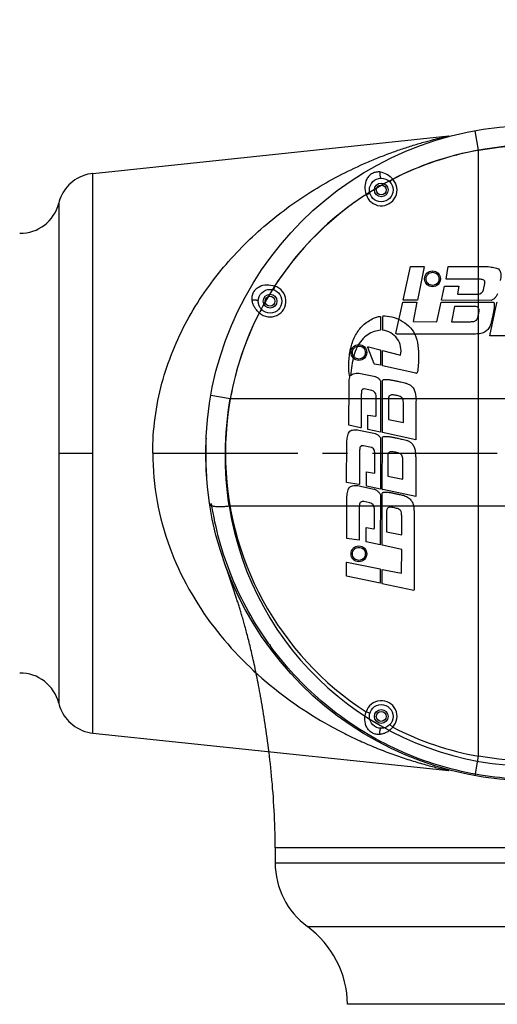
# Model space of a CAD drawing. Header units: millimetres. Extents: x 4164 to 11013, y 682 to 4081.
# Tile 25 of 35: x 5731 to 5852, y 1970 to 2220. Entities that reach past the tile are written whole.
import ezdxf

# ---------------------------------------------------------------- set-up
doc = ezdxf.new("R2010")
doc.units = ezdxf.units.MM
doc.linetypes.add('CENTER', pattern=[0.6, 0.375, -0.075, 0.075, -0.075])
doc.layers.add('2024-7-22', color=7, linetype='Continuous')
doc.layers.add('dim', color=82, linetype='Continuous', lineweight=9)
doc.styles.add('TH_GBDIM', font='romans.shx', dxfattribs={"width": 0.8, "bigfont": 'gbcbig.shx'})
doc.dimstyles.new('TH_GBDIM', dxfattribs={"dimtxt": 3.5, "dimasz": 2.5, "dimexe": 2, "dimexo": 0, "dimgap": 1.5, "dimtad": 1, "dimdec": 1, "dimdsep": 46, "dimtxsty": 'TH_GBDIM', "dimcen": 2.5, "dimclrd": 3, "dimclre": 3, "dimclrt": 3, "dimadec": 0, "dimazin": 2, "dimtfac": 0.714286, "dimtdec": 1, "dimtmove": 0, "dimatfit": 3, "dimfxl": 1, "dimtzin": 0, "dimlwd": -1, "dimlwe": -1, "dimarcsym": 0})

# ---------------------------------------------------------------- blocks, each defined once
blk = doc.blocks.new('*D20')
at = {"layer": 'Defpoints', "color": 0, "transparency": 16777216}
for p in [(4574.25, 2349.73), (6545.38, 2349.73), (4950.95, 1733.73)]:
    blk.add_point(p, dxfattribs=at)
at = {"layer": 'dim', "color": 3, "transparency": 16777216}
for p, q in [((6545.38, 2349.73), (4568.25, 2349.73)), ((4574.25, 1757.73), (4574.25, 2325.73)), ((4950.95, 1733.73), (4568.25, 1733.73))]:
    blk.add_line(p, q, dxfattribs=at)
for points in [[(4570.25, 2325.73), (4578.25, 2325.73), (4574.25, 2349.73)], [(4570.25, 1757.73), (4578.25, 1757.73), (4574.25, 1733.73)]]:
    blk.add_solid(points, dxfattribs=at)
at = {"layer": 'dim', "color": 3, "transparency": 16777216, "insert": (4553.25, 2041.73), "char_height": 30, "attachment_point": 5, "rotation": 90, "style": 'TH_GBDIM'}
blk.add_mtext('616', dxfattribs=at)
blk = doc.blocks.new('*D21')
at = {"layer": 'Defpoints', "color": 0, "transparency": 16777216}
for p in [(5860.95, 2420.03), (5860.95, 2201.03), (5060.95, 2144.38)]:
    blk.add_point(p, dxfattribs=at)
at = {"layer": 'dim', "color": 3, "transparency": 16777216}
for p, q in [((5060.95, 2144.38), (5060.95, 2426.03)), ((5860.95, 2201.03), (5860.95, 2426.03)), ((5084.95, 2420.03), (5836.95, 2420.03))]:
    blk.add_line(p, q, dxfattribs=at)
for points in [[(5084.95, 2424.03), (5084.95, 2416.03), (5060.95, 2420.03)], [(5836.95, 2424.03), (5836.95, 2416.03), (5860.95, 2420.03)]]:
    blk.add_solid(points, dxfattribs=at)
at = {"layer": 'dim', "color": 3, "transparency": 16777216, "insert": (5460.95, 2441.03), "char_height": 30, "attachment_point": 5, "style": 'TH_GBDIM'}
blk.add_mtext('800', dxfattribs=at)
blk = doc.blocks.new('*D23')
at = {"layer": 'Defpoints', "color": 0, "transparency": 16777216}
for p in [(6660.95, 2524.38), (5060.95, 2144.38), (6660.95, 2008.56)]:
    blk.add_point(p, dxfattribs=at)
at = {"layer": 'dim', "color": 3, "transparency": 16777216}
for p, q in [((5060.95, 2144.38), (5060.95, 2530.38)), ((6660.95, 2008.56), (6660.95, 2530.38)), ((5084.95, 2524.38), (6636.95, 2524.38))]:
    blk.add_line(p, q, dxfattribs=at)
for points in [[(5084.95, 2528.38), (5084.95, 2520.38), (5060.95, 2524.38)], [(6636.95, 2528.38), (6636.95, 2520.38), (6660.95, 2524.38)]]:
    blk.add_solid(points, dxfattribs=at)
at = {"layer": 'dim', "color": 3, "transparency": 16777216, "insert": (5860.95, 2545.38), "char_height": 30, "attachment_point": 5, "style": 'TH_GBDIM'}
blk.add_mtext('1600', dxfattribs=at)

msp = doc.modelspace()

# ---------------------------------------------------------------- linework, layer by layer
at = {"color": 7, "linetype": 'Continuous'}
for p, q in [((5749.36, 2180.61), (5839.61, 2190.1)), ((5847.13, 2186.5), (5846.24, 2191.42)), ((5847.13, 2032.97), (5847.13, 2186.5)), ((5749.39, 2109.73), (5749.36, 2180.61)), ((5749.36, 2180.61), (5749.36, 2180.61)), ((5825.38, 2179.14), (5824.65, 2178.46)), ((5818.63, 2175.25), (5819.58, 2175.54)), ((5740.69, 2173.05), (5740.71, 2109.73)), ((5828, 2148.49), (5829.85, 2157.06)), ((5829.85, 2157.06), (5833.28, 2157.04)), ((5833.37, 2156.95), (5831.67, 2148.49)), ((5833.28, 2157.04), (5833.37, 2156.95)), ((5838.9, 2153.82), (5839.38, 2156.99)), ((5839.38, 2156.99), (5849.56, 2156.98)), ((5847.39, 2153.81), (5838.9, 2153.82)), ((5848.37, 2151.14), (5848.69, 2152.69)), ((5795.44, 2152.06), (5795.15, 2151.1)), ((5837.75, 2148.48), (5838.48, 2152.08)), ((5838.48, 2152.08), (5842.1, 2152.07)), ((5842.1, 2152.07), (5841.77, 2150.1)), ((5841.77, 2150.1), (5841.85, 2149.99)), ((5841.85, 2149.99), (5846.96, 2149.99)), ((5826.15, 2140.02), (5827.9, 2147.98)), ((5827.9, 2147.98), (5831.51, 2147.97)), ((5831.67, 2148.49), (5828, 2148.49)), ((5831.51, 2147.97), (5830.53, 2143.12)), ((5836.52, 2143.03), (5837.62, 2147.99)), ((5837.62, 2147.99), (5850.76, 2147.97)), ((5850.4, 2148.45), (5837.75, 2148.48)), ((5849.98, 2139.48), (5851.73, 2147.85)), ((5792.22, 2146.04), (5791.54, 2145.31)), ((5841.05, 2146.87), (5840.29, 2143.04)), ((5846.33, 2146.86), (5841.05, 2146.87)), ((5820.48, 2143.94), (5821.78, 2144.36)), ((5822.3, 2144.32), (5822.3, 2140.86)), ((5830.53, 2143.12), (5836.52, 2143.03)), ((5840.29, 2143.04), (5845.05, 2143.03)), ((5826.37, 2139.92), (5826.15, 2140.02)), ((5845.23, 2139.89), (5826.37, 2139.92)), ((5859.3, 2139.5), (5849.98, 2139.48)), ((5820.65, 2132.4), (5819.05, 2136.52)), ((5819.2, 2136.71), (5822.19, 2135.9)), ((5822.3, 2135.77), (5822.27, 2132.01)), ((5822.76, 2131.9), (5822.77, 2135.75)), ((5822.77, 2135.75), (5827.34, 2134.56)), ((5822.27, 2132.01), (5820.75, 2132.32)), ((5831.22, 2129.99), (5822.76, 2131.9)), ((5817.19, 2129.95), (5820.58, 2129.22)), ((5822.29, 2128.02), (5822.26, 2115.09)), ((5822.73, 2114.97), (5822.74, 2128.05)), ((5814.27, 2116.81), (5814.29, 2126.89)), ((5820.09, 2125.59), (5818.09, 2126.01)), ((5779.27, 2124.44), (5784.19, 2123.55)), ((5784.19, 2123.55), (5937.72, 2123.55)), ((5817.39, 2124.62), (5817.39, 2116.33)), ((5821.14, 2119.2), (5821.14, 2124.29)), ((5824.29, 2123.58), (5824.28, 2118.3)), ((5831.26, 2122.82), (5831.24, 2113.08)), ((5828.11, 2117.54), (5828.11, 2122.3)), ((5819.03, 2115.74), (5819.04, 2119.37)), ((5819.04, 2119.37), (5820.98, 2119.08)), ((5824.28, 2118.3), (5828.11, 2117.54)), ((5817.2, 2116.15), (5814.27, 2116.81)), ((5817.16, 2115.5), (5820.55, 2114.78)), ((5822.26, 2115.09), (5819.03, 2115.74)), ((5822.26, 2113.58), (5822.23, 2100.65)), ((5822.72, 2100.65), (5822.73, 2113.61)), ((5831.24, 2113.08), (5822.73, 2114.97)), ((5813.68, 2102.28), (5813.69, 2112.45)), ((5816.97, 2110.28), (5816.96, 2101.99)), ((5819.54, 2111.29), (5817.97, 2111.59)), ((5740.71, 2109.73), (5740.69, 2046.43)), ((5740.71, 2109.73), (5740.71, 2105.66)), ((5740.71, 2109.73), (5749.39, 2109.73)), ((5749.36, 2038.85), (5749.39, 2109.73)), ((5764.53, 2109.73), (5777.95, 2109.73)), ((5820.83, 2104.74), (5820.83, 2109.85)), ((5824.13, 2109.18), (5824.13, 2103.9)), ((5827.96, 2103.14), (5827.96, 2107.9)), ((5831.19, 2108.08), (5831.2, 2098.75)), ((5818.72, 2101.35), (5818.73, 2104.97)), ((5818.73, 2104.97), (5820.73, 2104.67)), ((5820.73, 2104.67), (5820.83, 2104.74)), ((5824.13, 2103.9), (5827.96, 2103.14)), ((5816.77, 2101.81), (5813.68, 2102.28)), ((5817.17, 2101.38), (5820.55, 2100.65)), ((5822.23, 2100.65), (5818.72, 2101.35)), ((5831.2, 2098.75), (5822.83, 2100.51)), ((5813.69, 2088.16), (5813.71, 2098.33)), ((5822.23, 2099.17), (5822.21, 2086.53)), ((5822.7, 2086.4), (5822.71, 2099.54)), ((5783.89, 2096.38), (5938.02, 2096.38)), ((5816.88, 2096.17), (5816.87, 2087.68)), ((5819.55, 2097.14), (5818, 2097.46)), ((5820.7, 2090.62), (5820.7, 2095.73)), ((5823.82, 2095.11), (5823.82, 2089.83)), ((5827.65, 2089.07), (5827.65, 2093.83)), ((5830.8, 2094.01), (5830.77, 2075.14)), ((5818.61, 2090.87), (5820.59, 2090.55)), ((5818.61, 2087.26), (5818.61, 2090.87)), ((5820.59, 2090.55), (5820.7, 2090.62)), ((5816.87, 2087.68), (5813.69, 2088.16)), ((5823.82, 2089.83), (5827.65, 2089.07)), ((5822.21, 2086.53), (5818.61, 2087.26)), ((5827.66, 2085.3), (5822.7, 2086.4)), ((5827.57, 2079.31), (5827.66, 2085.3)), ((5782.65, 2082.22), (5782.5, 2082.64)), ((5782.84, 2081.65), (5782.65, 2082.22)), ((5783.07, 2080.96), (5782.84, 2081.65)), ((5783.55, 2079.57), (5783.07, 2080.96)), ((5813.63, 2078.62), (5813.64, 2082.06)), ((5813.64, 2082.06), (5813.73, 2082.15)), ((5813.73, 2082.15), (5822.2, 2080.45)), ((5822.2, 2080.45), (5822.19, 2076.77)), ((5822.7, 2076.67), (5822.71, 2080.28)), ((5822.71, 2080.28), (5827.57, 2079.31)), ((5784.06, 2078.06), (5783.55, 2079.57)), ((5784.56, 2076.59), (5784.06, 2078.06)), ((5822.19, 2076.77), (5813.63, 2078.62)), ((5784.83, 2075.8), (5784.56, 2076.59)), ((5830.67, 2074.93), (5822.7, 2076.67)), ((5830.77, 2075.14), (5830.67, 2074.93)), ((5740.69, 2046.41), (5740.69, 2046.43)), ((5818.63, 2044.21), (5819.58, 2043.92)), ((5824.65, 2041), (5825.38, 2040.32)), ((5749.36, 2038.85), (5749.36, 2038.85)), ((5749.36, 2038.85), (5839.61, 2029.36)), ((5846.24, 2028.04), (5847.13, 2032.97)), ((5860.95, 2009.74), (5795.57, 2009.73)), ((5795.57, 2009.73), (5795.57, 2005.95)), ((5795.57, 2005.95), (5808.92, 2005.95)), ((5808.92, 2005.95), (5809.61, 2005.95)), ((5809.61, 2005.95), (5912.3, 2005.95)), ((5803.72, 1989.83), (5803.74, 1989.83)), ((5803.74, 1989.83), (5860.95, 1989.84)), ((5860.95, 1970.13), (5813.91, 1970.13))]:
    msp.add_line(p, q, dxfattribs=at)
at = {"color": 1, "linetype": 'CENTER', "ltscale": 84.328}
msp.add_line((5769.65, 2109.73), (5952.25, 2109.73), dxfattribs=at)
msp.add_line((5769.65, 2109.73), (5952.25, 2109.73), dxfattribs=at)
at = {"color": 7, "linetype": 'Continuous'}
for points in [[(5749.36, 2180.61), (5748.78, 2180.53), (5748.05, 2180.39), (5747.35, 2180.19), (5746.67, 2179.94), (5746.02, 2179.65), (5745.41, 2179.33), (5744.82, 2178.96), (5744.27, 2178.56), (5743.76, 2178.14), (5743.28, 2177.69), (5742.85, 2177.21), (5742.45, 2176.72), (5742.09, 2176.22), (5741.76, 2175.7), (5741.48, 2175.17), (5741.23, 2174.64), (5741.01, 2174.11), (5740.83, 2173.57), (5740.69, 2173.05)], [(5749.39, 2109.73), (5749.39, 2114.37), (5749.39, 2119), (5749.39, 2123.58), (5749.39, 2128.11), (5749.39, 2132.55), (5749.39, 2136.9), (5749.39, 2141.13), (5749.39, 2145.22), (5749.39, 2149.17), (5749.39, 2152.94), (5749.39, 2156.53), (5749.38, 2159.91), (5749.38, 2163.09), (5749.38, 2166.03), (5749.38, 2168.73), (5749.38, 2171.18), (5749.37, 2173.36), (5749.37, 2175.27), (5749.37, 2176.9), (5749.37, 2178.24), (5749.37, 2179.28), (5749.36, 2180.03), (5749.36, 2180.47), (5749.36, 2180.61)], [(5740.69, 2173.05), (5740.69, 2172.92), (5740.69, 2172.52), (5740.7, 2171.84), (5740.7, 2170.91), (5740.7, 2169.71), (5740.7, 2168.25), (5740.7, 2166.54), (5740.7, 2164.59), (5740.7, 2162.4), (5740.7, 2159.99), (5740.71, 2157.36)], [(5740.71, 2157.36), (5740.71, 2151.51), (5740.71, 2148.3), (5740.71, 2144.93), (5740.71, 2141.41), (5740.71, 2137.76)], [(5740.71, 2137.76), (5740.71, 2130.1), (5740.71, 2126.13), (5740.71, 2122.09), (5740.71, 2118), (5740.71, 2113.88), (5740.71, 2109.73)], [(5749.36, 2038.85), (5749.36, 2038.99), (5749.36, 2039.44), (5749.37, 2040.18), (5749.37, 2041.23), (5749.37, 2042.57), (5749.37, 2044.19), (5749.38, 2046.1), (5749.38, 2048.29), (5749.38, 2050.73), (5749.38, 2053.43), (5749.38, 2056.38), (5749.38, 2059.55), (5749.39, 2062.93), (5749.39, 2066.52), (5749.39, 2070.3), (5749.39, 2074.24), (5749.39, 2078.33), (5749.39, 2082.56), (5749.39, 2086.91), (5749.39, 2091.36), (5749.39, 2095.88), (5749.39, 2100.46), (5749.39, 2105.09), (5749.39, 2109.73)], [(5740.71, 2105.66), (5740.71, 2097.57), (5740.71, 2093.6), (5740.71, 2089.69), (5740.71, 2085.87), (5740.71, 2082.14), (5740.71, 2078.53), (5740.71, 2075.05)], [(5795.57, 2009.73), (5795.57, 2011.02), (5795.55, 2012.22), (5795.53, 2013.41), (5795.5, 2014.59), (5795.46, 2015.76), (5795.42, 2016.93), (5795.36, 2018.09), (5795.31, 2019.23), (5795.24, 2020.36), (5795.17, 2021.49), (5795.1, 2022.6), (5795.02, 2023.7), (5794.93, 2024.78), (5794.85, 2025.86), (5794.75, 2026.92), (5794.66, 2027.97), (5794.55, 2029), (5794.45, 2030.02), (5794.34, 2031.03), (5794.23, 2032.02), (5794.12, 2033), (5794.01, 2033.97), (5793.89, 2034.92), (5793.77, 2035.85), (5793.65, 2036.78), (5793.53, 2037.68), (5793.4, 2038.58), (5793.28, 2039.46), (5793.15, 2040.32), (5793.03, 2041.17), (5792.9, 2042.01), (5792.77, 2042.83), (5792.64, 2043.63), (5792.51, 2044.43), (5792.38, 2045.2), (5792.25, 2045.97), (5792.12, 2046.71), (5791.99, 2047.45), (5791.87, 2048.17), (5791.74, 2048.87), (5791.61, 2049.56), (5791.48, 2050.24), (5791.36, 2050.9), (5791.23, 2051.55), (5791.1, 2052.19), (5790.98, 2052.81), (5790.86, 2053.42), (5790.73, 2054.02), (5790.61, 2054.61), (5790.49, 2055.19), (5790.37, 2055.76), (5790.25, 2056.32), (5790.13, 2056.87), (5790.01, 2057.4), (5789.89, 2057.93), (5789.77, 2058.45), (5789.65, 2058.96), (5789.54, 2059.46), (5789.42, 2059.95), (5789.31, 2060.44), (5789.19, 2060.91), (5789.08, 2061.37), (5788.97, 2061.83), (5788.86, 2062.28), (5788.75, 2062.71), (5788.64, 2063.14), (5788.53, 2063.56), (5788.42, 2063.97), (5788.32, 2064.37), (5788.21, 2064.76), (5788.11, 2065.15), (5788.01, 2065.52), (5787.91, 2065.89), (5787.81, 2066.25), (5787.71, 2066.61), (5787.61, 2066.95), (5787.52, 2067.29), (5787.42, 2067.63), (5787.33, 2067.96), (5787.23, 2068.28), (5787.14, 2068.59), (5787.05, 2068.91), (5786.95, 2069.21), (5786.86, 2069.51), (5786.77, 2069.81), (5786.68, 2070.11), (5786.59, 2070.4), (5786.5, 2070.68), (5786.41, 2070.97), (5786.32, 2071.25), (5786.24, 2071.53), (5786.15, 2071.81), (5786.06, 2072.08), (5785.97, 2072.35), (5785.88, 2072.62), (5785.8, 2072.89), (5785.71, 2073.16), (5785.62, 2073.43), (5785.53, 2073.7), (5785.44, 2073.96), (5785.35, 2074.23), (5785.27, 2074.49), (5785.18, 2074.75), (5785.09, 2075.01), (5785, 2075.28), (5784.83, 2075.8)], [(5740.71, 2075.05), (5740.71, 2068.54), (5740.71, 2065.53), (5740.71, 2062.7)], [(5740.71, 2062.7), (5740.7, 2057.65), (5740.7, 2055.44), (5740.7, 2053.45), (5740.7, 2051.7), (5740.7, 2050.19), (5740.7, 2048.93), (5740.7, 2047.92), (5740.7, 2047.16), (5740.69, 2046.67), (5740.69, 2046.43)], [(5740.69, 2046.41), (5740.83, 2045.89), (5741.01, 2045.36), (5741.23, 2044.82), (5741.48, 2044.29), (5741.76, 2043.76), (5742.09, 2043.24), (5742.45, 2042.74), (5742.85, 2042.25), (5743.28, 2041.77), (5743.76, 2041.32), (5744.27, 2040.9), (5744.82, 2040.5), (5745.41, 2040.13), (5746.02, 2039.81), (5746.67, 2039.52), (5747.35, 2039.27), (5748.05, 2039.08), (5748.78, 2038.93), (5749.36, 2038.85)]]:
    msp.add_lwpolyline(points, dxfattribs=at)
for centre, radius in [((5860.95, 2109.73), 83), ((5860.95, 2109.73), 83), ((5822.45, 2176.41), 3), ((5822.45, 2176.41), 1.75), ((5822.45, 2176.41), 1.25), ((5794.27, 2148.23), 3), ((5794.27, 2148.23), 1.75), ((5794.27, 2148.23), 1.25), ((5822.45, 2043.05), 3), ((5822.45, 2043.05), 1.75), ((5822.45, 2043.05), 1.25)]:
    msp.add_circle(centre, radius, dxfattribs=at)
for centre, radius, start, end in [((5860.95, 2109.73), 78, 32.8637, 147.1363), ((5860.95, 2109.73), 78, 100.2081, 117.1363), ((5822.45, 2176.41), 4, 196.9589, 43.0411), ((5860.95, 2109.73), 78, 122.8637, 237.1363), ((5730.98, 2175.43), 10, 269, 346.22), ((5794.27, 2148.23), 4, 226.9589, 73.0411), ((5846.96, 2151.43), 1.44, 269.9978, 348.3661), ((5851.87, 2147.82), 0.144, 89.4799, 168.1498), ((5860.95, 2109.73), 78, 152.8637, 169.7919), ((5849.17, 2142.51), 26.42, 175.6038, 183.5297), ((5822.26, 2135.7), 5.21, 347.2778, 84.0366), ((5822.15, 2135.76), 0.144, 0.9457, 76.3061), ((5820.78, 2132.46), 0.144, 206.7998, 258.4884), ((5831.3, 2130.34), 0.36, 257.2688, 353.459), ((5819.91, 2124.37), 1.23, 356.3282, 81.4126), ((5860.35, 2109.71), 82.4, 177.3264, 179.9885), ((5819.39, 2109.85), 1.45, 0.1275, 83.8933), ((5860.45, 2109.74), 82.5, 180.0065, 182.6854), ((5862.16, 2109.82), 84.21, 182.6833, 184.1288), ((5822.86, 2100.65), 0.144, 179.4799, 258.1498), ((5860.95, 2108.44), 78, 188.8933, 267.4367), ((5819.26, 2095.73), 1.44, 359.9978, 78.3661), ((5860.78, 2109.47), 82.28, 215.6888, 216.092), ((5730.98, 2044.03), 10, 13.7806, 91), ((5822.45, 2043.05), 4, 316.9589, 163.0411), ((5860.95, 2109.73), 78, 242.8637, 259.7919), ((5815.57, 2005.95), 20, 180, 233.681), ((5788.92, 1969.69), 25, 1, 53.678)]:
    msp.add_arc(centre, radius, start, end, dxfattribs=at)
for points, knots in [([(5764.53, 2109.73), (5764.53, 2115.68), (5766.1, 2127.42), (5772.6, 2143.4), (5780.47, 2154.82), (5787.65, 2162.62), (5793.31, 2167.79), (5799.22, 2172.4), (5805.33, 2176.46), (5811.58, 2180.01), (5816.89, 2182.58), (5821.15, 2184.39), (5824.32, 2185.62), (5827.45, 2186.74), (5830.54, 2187.73), (5833.48, 2188.59), (5835.86, 2189.21), (5837.47, 2189.61), (5838.63, 2189.88), (5838.96, 2189.96), (5839.7, 2190.11), (5839.61, 2190.1)], [0, 0, 0, 0, 0.150489, 0.295333, 0.432642, 0.498712, 0.563212, 0.626291, 0.688071, 0.748618, 0.807907, 0.837027, 0.865723, 0.893882, 0.921301, 0.947567, 0.971747, 0.982409, 0.991385, 0.997677, 1, 1, 1, 1]), ([(5847.13, 2186.5), (5851.65, 2187.27), (5860.74, 2188.09), (5869.85, 2187.46), (5874.31, 2186.79)], [0, 0, 0, 0, 0.50404, 1, 1, 1, 1]), ([(5822.16, 2180.96), (5821.83, 2180.99), (5821.15, 2180.97), (5820.17, 2180.64), (5819.33, 2180.02), (5818.55, 2178.93), (5818.15, 2177.24), (5818.39, 2175.9), (5818.63, 2175.25)], [0, 0, 0, 0, 0.121743, 0.249988, 0.379654, 0.502739, 0.743523, 1, 1, 1, 1]), ([(5822.16, 2180.96), (5822.12, 2180.8), (5822.09, 2180.53), (5822.11, 2180.18), (5822.14, 2179.91), (5822.2, 2179.69), (5822.28, 2179.51), (5822.39, 2179.41), (5822.45, 2179.41)], [0, 0, 0, 0, 0.300725, 0.475787, 0.642479, 0.781407, 0.885702, 1, 1, 1, 1]), ([(5822.16, 2180.96), (5822.76, 2180.9), (5823.99, 2180.48), (5824.96, 2179.64), (5825.38, 2179.14)], [0, 0, 0, 0, 0.484525, 1, 1, 1, 1]), ([(5849.56, 2156.98), (5849.81, 2156.95), (5850.29, 2156.89), (5850.99, 2156.79), (5851.63, 2156.66), (5852.19, 2156.45), (5852.57, 2156.01), (5852.72, 2155.47), (5852.76, 2154.86), (5852.74, 2154.2), (5852.67, 2153.74), (5852.61, 2153.51)], [0, 0, 0, 0, 0.132294, 0.253702, 0.368199, 0.470376, 0.561768, 0.655852, 0.759846, 0.877652, 1, 1, 1, 1]), ([(5848.69, 2152.69), (5848.72, 2152.81), (5848.76, 2153.08), (5848.6, 2153.46), (5848.26, 2153.7), (5847.83, 2153.74), (5847.54, 2153.8), (5847.39, 2153.81)], [0, 0, 0, 0, 0.197033, 0.383068, 0.571002, 0.773312, 1, 1, 1, 1]), ([(5789.72, 2148.53), (5789.69, 2148.85), (5789.71, 2149.53), (5790.04, 2150.52), (5790.67, 2151.35), (5791.76, 2152.14), (5793.44, 2152.54), (5794.79, 2152.29), (5795.44, 2152.06)], [0, 0, 0, 0, 0.121743, 0.249988, 0.379653, 0.502739, 0.743523, 1, 1, 1, 1]), ([(5851.88, 2150.14), (5851.8, 2149.89), (5851.58, 2149.41), (5851.07, 2148.83), (5850.63, 2148.56), (5850.4, 2148.45)], [0, 0, 0, 0, 0.334895, 0.668251, 1, 1, 1, 1]), ([(5789.72, 2148.53), (5789.88, 2148.56), (5790.13, 2148.59), (5790.47, 2148.58), (5790.73, 2148.55), (5790.97, 2148.49), (5791.16, 2148.41), (5791.27, 2148.3), (5791.27, 2148.23)], [0, 0, 0, 0, 0.28057, 0.450215, 0.617354, 0.762739, 0.875484, 1, 1, 1, 1]), ([(5791.54, 2145.31), (5791.29, 2145.52), (5790.82, 2145.98), (5790.27, 2146.77), (5789.88, 2147.62), (5789.76, 2148.23), (5789.72, 2148.53)], [0, 0, 0, 0, 0.260998, 0.515015, 0.760253, 1, 1, 1, 1]), ([(5850.76, 2147.97), (5850.79, 2147.98), (5850.84, 2147.97), (5850.92, 2147.94), (5850.99, 2147.87), (5851.04, 2147.78), (5851.08, 2147.66), (5851.1, 2147.53), (5851.11, 2147.39), (5851.11, 2147.23), (5851.11, 2147.06), (5851.1, 2146.87), (5851.09, 2146.67), (5851.06, 2146.45), (5851.03, 2146.21), (5850.99, 2145.95), (5850.94, 2145.67), (5850.88, 2145.36), (5850.81, 2145.04), (5850.74, 2144.68), (5850.65, 2144.3), (5850.57, 2143.88), (5850.47, 2143.43), (5850.35, 2142.94), (5850.2, 2142.4), (5849.98, 2141.84), (5849.69, 2141.32), (5849.3, 2140.88), (5848.85, 2140.52), (5848.3, 2140.23), (5847.66, 2140.04), (5846.99, 2139.95), (5846.54, 2139.93), (5846.34, 2139.92)], [0, 0, 0, 0, 0.006969, 0.014865, 0.023598, 0.033447, 0.044451, 0.056619, 0.069962, 0.084442, 0.10023, 0.11749, 0.136341, 0.156873, 0.179211, 0.203502, 0.2299, 0.258554, 0.289598, 0.323148, 0.359349, 0.398427, 0.440903, 0.487297, 0.539196, 0.596628, 0.652659, 0.705205, 0.757759, 0.813815, 0.875331, 0.943671, 1, 1, 1, 1]), ([(5845.05, 2143.03), (5845.24, 2143.04), (5845.61, 2143.1), (5846.14, 2143.15), (5846.59, 2143.44), (5846.84, 2143.88), (5847, 2144.38), (5847.11, 2144.9), (5847.22, 2145.4), (5847.27, 2145.87), (5847.22, 2146.29), (5847.05, 2146.65), (5846.72, 2146.85), (5846.46, 2146.87), (5846.33, 2146.86)], [0, 0, 0, 0, 0.101953, 0.195184, 0.280493, 0.367721, 0.459279, 0.556732, 0.64862, 0.730106, 0.803162, 0.868405, 0.930721, 1, 1, 1, 1]), ([(5814.46, 2128.97), (5814.23, 2130.3), (5814.12, 2132.88), (5814.65, 2136.51), (5815.79, 2139.68), (5817.74, 2142.28), (5819.53, 2143.45), (5820.48, 2143.94)], [0, 0, 0, 0, 0.234701, 0.445041, 0.634212, 0.814984, 1, 1, 1, 1]), ([(5821.78, 2144.36), (5821.84, 2144.37), (5821.96, 2144.39), (5822.14, 2144.38), (5822.25, 2144.35), (5822.3, 2144.32)], [0, 0, 0, 0, 0.338909, 0.672981, 1, 1, 1, 1]), ([(5822.83, 2144.54), (5823.6, 2144.55), (5825.17, 2144.37), (5827.41, 2143.47), (5829.49, 2142.04), (5831.16, 2139.85), (5831.83, 2136.96), (5831.97, 2133.73), (5831.81, 2131.48), (5831.66, 2130.3)], [0, 0, 0, 0, 0.118906, 0.240118, 0.367791, 0.503677, 0.653492, 0.81658, 1, 1, 1, 1]), ([(5822.3, 2140.86), (5821.74, 2140.84), (5820.57, 2140.62), (5818.93, 2139.75), (5817.41, 2138.42), (5816.22, 2136.58), (5815.44, 2134.38), (5814.98, 2131.93), (5814.76, 2130.23), (5814.69, 2129.36)], [0, 0, 0, 0, 0.110283, 0.232006, 0.364499, 0.507167, 0.66141, 0.825376, 1, 1, 1, 1]), ([(5846.34, 2139.92), (5846.27, 2139.92), (5845.9, 2139.9), (5845.53, 2139.89), (5845.23, 2139.89)], [0, 0, 0, 0, 0.190205, 1, 1, 1, 1]), ([(5819.05, 2136.52), (5819.04, 2136.55), (5819.04, 2136.61), (5819.1, 2136.69), (5819.16, 2136.72), (5819.2, 2136.71)], [0, 0, 0, 0, 0.312818, 0.625096, 1, 1, 1, 1]), ([(5814.69, 2129.36), (5814.81, 2129.5), (5815.14, 2129.76), (5815.75, 2129.98), (5816.45, 2130.06), (5816.95, 2130.01), (5817.19, 2129.95)], [0, 0, 0, 0, 0.210709, 0.452732, 0.718683, 1, 1, 1, 1]), ([(5814.29, 2126.89), (5814.28, 2127.14), (5814.31, 2127.63), (5814.31, 2128.32), (5814.38, 2128.77), (5814.46, 2128.97)], [0, 0, 0, 0, 0.358612, 0.695382, 1, 1, 1, 1]), ([(5820.58, 2129.22), (5820.82, 2129.18), (5821.3, 2129.05), (5821.91, 2128.64), (5822.18, 2128.24), (5822.29, 2128.02)], [0, 0, 0, 0, 0.339059, 0.6726, 1, 1, 1, 1]), ([(5822.74, 2128.05), (5822.74, 2128.12), (5822.81, 2128.27), (5823.02, 2128.39), (5823.28, 2128.44), (5823.57, 2128.4), (5823.86, 2128.38), (5824.16, 2128.39), (5824.46, 2128.37), (5824.76, 2128.32), (5825.08, 2128.27), (5825.43, 2128.21), (5825.8, 2128.13), (5826.21, 2128.05), (5826.67, 2127.95), (5827.19, 2127.83), (5827.77, 2127.7), (5828.42, 2127.55), (5829.15, 2127.34), (5829.92, 2126.97), (5830.64, 2126.3), (5831.05, 2125.27), (5831.24, 2124.09), (5831.27, 2123.26), (5831.26, 2122.82)], [0, 0, 0, 0, 0.017286, 0.037046, 0.059054, 0.08277, 0.107473, 0.132165, 0.156819, 0.18221, 0.208929, 0.237624, 0.269049, 0.30388, 0.342768, 0.386385, 0.435475, 0.490937, 0.553277, 0.622993, 0.702775, 0.792147, 0.891801, 1, 1, 1, 1]), ([(5818.09, 2126.01), (5818.03, 2126.01), (5817.91, 2125.99), (5817.75, 2125.94), (5817.62, 2125.85), (5817.53, 2125.74), (5817.47, 2125.6), (5817.44, 2125.44), (5817.42, 2125.26), (5817.42, 2125.06), (5817.41, 2124.85), (5817.4, 2124.7), (5817.39, 2124.62)], [0, 0, 0, 0, 0.108677, 0.201206, 0.284581, 0.363029, 0.444831, 0.535386, 0.636628, 0.747256, 0.867993, 1, 1, 1, 1]), ([(5783.89, 2096.38), (5783.23, 2100.84), (5782.6, 2109.94), (5783.41, 2119.04), (5784.19, 2123.55)], [0, 0, 0, 0, 0.495897, 1, 1, 1, 1]), ([(5828.11, 2122.3), (5828.11, 2122.49), (5828.04, 2122.86), (5827.99, 2123.39), (5827.71, 2123.84), (5827.26, 2124.09), (5826.76, 2124.25), (5826.24, 2124.36), (5825.74, 2124.47), (5825.28, 2124.52), (5824.86, 2124.47), (5824.5, 2124.3), (5824.3, 2123.97), (5824.28, 2123.71), (5824.29, 2123.58)], [0, 0, 0, 0, 0.101953, 0.195184, 0.280493, 0.367721, 0.459279, 0.556732, 0.64862, 0.730106, 0.803162, 0.868405, 0.930721, 1, 1, 1, 1]), ([(5820.98, 2119.08), (5821, 2119.07), (5821.06, 2119.08), (5821.12, 2119.13), (5821.14, 2119.18), (5821.14, 2119.2)], [0, 0, 0, 0, 0.320977, 0.640801, 1, 1, 1, 1]), ([(5813.69, 2112.45), (5813.72, 2112.71), (5813.78, 2113.19), (5813.88, 2113.89), (5814.01, 2114.52), (5814.23, 2115.09), (5814.66, 2115.46), (5815.21, 2115.61), (5815.81, 2115.66), (5816.47, 2115.64), (5816.93, 2115.57), (5817.16, 2115.5)], [0, 0, 0, 0, 0.132294, 0.253702, 0.368199, 0.470376, 0.561768, 0.655851, 0.759846, 0.877652, 1, 1, 1, 1]), ([(5817.39, 2116.33), (5817.39, 2116.3), (5817.37, 2116.24), (5817.3, 2116.17), (5817.23, 2116.15), (5817.2, 2116.15)], [0, 0, 0, 0, 0.317516, 0.633797, 1, 1, 1, 1]), ([(5820.55, 2114.78), (5820.79, 2114.74), (5821.26, 2114.61), (5821.87, 2114.2), (5822.15, 2113.79), (5822.26, 2113.58)], [0, 0, 0, 0, 0.339059, 0.6726, 1, 1, 1, 1]), ([(5822.73, 2113.61), (5822.73, 2113.68), (5822.79, 2113.82), (5823, 2113.95), (5823.25, 2114), (5823.52, 2113.97), (5823.82, 2113.94), (5824.13, 2113.96), (5824.46, 2113.93), (5824.81, 2113.87), (5825.18, 2113.81), (5825.58, 2113.74), (5826, 2113.66), (5826.46, 2113.56), (5826.96, 2113.44), (5827.5, 2113.32), (5828.1, 2113.18), (5828.76, 2113.03), (5829.48, 2112.78), (5830.19, 2112.29), (5830.76, 2111.49), (5831.06, 2110.46), (5831.17, 2109.3), (5831.2, 2108.5), (5831.19, 2108.08)], [0, 0, 0, 0, 0.016498, 0.035171, 0.055645, 0.078025, 0.102235, 0.127774, 0.154584, 0.183069, 0.213398, 0.245938, 0.281056, 0.319036, 0.360179, 0.405079, 0.454628, 0.509917, 0.571023, 0.639522, 0.717189, 0.803483, 0.898055, 1, 1, 1, 1]), ([(5817.97, 2111.59), (5817.84, 2111.63), (5817.57, 2111.67), (5817.22, 2111.48), (5817.03, 2111.13), (5816.99, 2110.72), (5816.97, 2110.43), (5816.97, 2110.28)], [0, 0, 0, 0, 0.199635, 0.383345, 0.570787, 0.771911, 1, 1, 1, 1]), ([(5827.96, 2107.9), (5827.95, 2108.09), (5827.89, 2108.46), (5827.84, 2108.99), (5827.56, 2109.44), (5827.11, 2109.69), (5826.61, 2109.85), (5826.09, 2109.96), (5825.59, 2110.07), (5825.12, 2110.12), (5824.71, 2110.07), (5824.35, 2109.9), (5824.15, 2109.56), (5824.13, 2109.31), (5824.13, 2109.18)], [0, 0, 0, 0, 0.101953, 0.195184, 0.280493, 0.367721, 0.459279, 0.556732, 0.64862, 0.730106, 0.803162, 0.868405, 0.930721, 1, 1, 1, 1]), ([(5764.53, 2109.73), (5764.53, 2105.64), (5765.27, 2097.5), (5769.5, 2082.17), (5779.01, 2065.35), (5794.58, 2049.74), (5806.59, 2042.08), (5812.72, 2038.95)], [0, 0, 0, 0, 0.136553, 0.270985, 0.528199, 0.770463, 1, 1, 1, 1]), ([(5813.71, 2098.33), (5813.73, 2098.59), (5813.8, 2099.07), (5813.9, 2099.77), (5814.02, 2100.4), (5814.24, 2100.97), (5814.68, 2101.34), (5815.22, 2101.49), (5815.82, 2101.54), (5816.49, 2101.52), (5816.94, 2101.45), (5817.17, 2101.38)], [0, 0, 0, 0, 0.132294, 0.253702, 0.368199, 0.470376, 0.561768, 0.655852, 0.759846, 0.877652, 1, 1, 1, 1]), ([(5816.96, 2101.99), (5816.96, 2101.96), (5816.94, 2101.9), (5816.88, 2101.83), (5816.81, 2101.81), (5816.77, 2101.81)], [0, 0, 0, 0, 0.3203, 0.63934, 1, 1, 1, 1]), ([(5820.55, 2100.65), (5820.79, 2100.58), (5821.27, 2100.36), (5821.86, 2099.85), (5822.13, 2099.4), (5822.23, 2099.17)], [0, 0, 0, 0, 0.334895, 0.668251, 1, 1, 1, 1]), ([(5822.71, 2099.54), (5822.71, 2099.56), (5822.71, 2099.62), (5822.75, 2099.7), (5822.82, 2099.76), (5822.91, 2099.82), (5823.02, 2099.86), (5823.15, 2099.88), (5823.3, 2099.88), (5823.45, 2099.89), (5823.62, 2099.89), (5823.81, 2099.88), (5824.01, 2099.86), (5824.24, 2099.84), (5824.48, 2099.81), (5824.74, 2099.77), (5825.02, 2099.72), (5825.32, 2099.66), (5825.65, 2099.59), (5826, 2099.51), (5826.39, 2099.43), (5826.8, 2099.34), (5827.25, 2099.25), (5827.74, 2099.13), (5828.28, 2098.98), (5828.84, 2098.76), (5829.36, 2098.46), (5829.8, 2098.08), (5830.17, 2097.62), (5830.45, 2097.08), (5830.65, 2096.43), (5830.73, 2095.77), (5830.75, 2095.32), (5830.76, 2095.12)], [0, 0, 0, 0, 0.006969, 0.014865, 0.023598, 0.033447, 0.044451, 0.056619, 0.069962, 0.084442, 0.10023, 0.11749, 0.136341, 0.156873, 0.179211, 0.203502, 0.2299, 0.258554, 0.289598, 0.323148, 0.359349, 0.398427, 0.440903, 0.487297, 0.539196, 0.596628, 0.652659, 0.705205, 0.757759, 0.813815, 0.875331, 0.943671, 1, 1, 1, 1]), ([(5778.95, 2096.9), (5778.98, 2096.71), (5779.25, 2096.53), (5779.58, 2096.41), (5779.95, 2096.31), (5780.51, 2096.22), (5781.27, 2096.18), (5782.12, 2096.2), (5783.01, 2096.26), (5783.6, 2096.34), (5783.89, 2096.38)], [0, 0, 0, 0, 0.110564, 0.15499, 0.207058, 0.332999, 0.484555, 0.652825, 0.8277, 1, 1, 1, 1]), ([(5793.95, 2061.47), (5790.18, 2066.71), (5783.88, 2078.09), (5780.41, 2090.63), (5779.43, 2096.97)], [0, 0, 0, 0, 0.501362, 1, 1, 1, 1]), ([(5818, 2097.46), (5817.87, 2097.5), (5817.6, 2097.54), (5817.22, 2097.38), (5816.99, 2097.03), (5816.94, 2096.61), (5816.89, 2096.32), (5816.88, 2096.17)], [0, 0, 0, 0, 0.197033, 0.383068, 0.571002, 0.773312, 1, 1, 1, 1]), ([(5827.65, 2093.83), (5827.64, 2094.02), (5827.58, 2094.38), (5827.53, 2094.92), (5827.25, 2095.37), (5826.8, 2095.62), (5826.3, 2095.77), (5825.78, 2095.88), (5825.28, 2095.99), (5824.81, 2096.05), (5824.4, 2096), (5824.04, 2095.83), (5823.84, 2095.49), (5823.82, 2095.24), (5823.82, 2095.11)], [0, 0, 0, 0, 0.101953, 0.195184, 0.280493, 0.367721, 0.459279, 0.556732, 0.64862, 0.730106, 0.803162, 0.868405, 0.930721, 1, 1, 1, 1]), ([(5830.76, 2095.12), (5830.77, 2095.05), (5830.78, 2094.68), (5830.8, 2094.31), (5830.8, 2094.01)], [0, 0, 0, 0, 0.190205, 1, 1, 1, 1]), ([(5860.95, 2027.1), (5854.45, 2027.1), (5841.41, 2028.65), (5823.03, 2035.48), (5806.85, 2046.32), (5798.05, 2055.84), (5794.29, 2061)], [0, 0, 0, 0, 0.252045, 0.503116, 0.752541, 1, 1, 1, 1]), ([(5822.16, 2038.5), (5821.83, 2038.47), (5821.15, 2038.49), (5820.17, 2038.82), (5819.33, 2039.45), (5818.55, 2040.53), (5818.15, 2042.22), (5818.39, 2043.57), (5818.63, 2044.21)], [0, 0, 0, 0, 0.121743, 0.249988, 0.379653, 0.502739, 0.743523, 1, 1, 1, 1]), ([(5825.38, 2040.32), (5825.16, 2040.07), (5824.71, 2039.6), (5823.92, 2039.04), (5823.06, 2038.66), (5822.46, 2038.54), (5822.16, 2038.5)], [0, 0, 0, 0, 0.260998, 0.515015, 0.760253, 1, 1, 1, 1]), ([(5812.72, 2038.95), (5814, 2038.29), (5816.57, 2037.05), (5820.47, 2035.34), (5824.36, 2033.81), (5828.18, 2032.47), (5831.32, 2031.5), (5833.73, 2030.81), (5835.41, 2030.36), (5836.93, 2029.98), (5838.09, 2029.71), (5838.8, 2029.54), (5839.26, 2029.44), (5839.38, 2029.41), (5839.64, 2029.36), (5839.61, 2029.36)], [0, 0, 0, 0, 0.150975, 0.299723, 0.445779, 0.588136, 0.724772, 0.789763, 0.851061, 0.906971, 0.954339, 0.973163, 0.987593, 0.996797, 1, 1, 1, 1]), ([(5822.16, 2038.5), (5822.12, 2038.65), (5822.09, 2038.9), (5822.1, 2039.25), (5822.13, 2039.51), (5822.19, 2039.74), (5822.27, 2039.93), (5822.38, 2040.05), (5822.45, 2040.05)], [0, 0, 0, 0, 0.28057, 0.450215, 0.617354, 0.762739, 0.875484, 1, 1, 1, 1]), ([(5874.31, 2032.67), (5869.85, 2032), (5860.74, 2031.37), (5851.65, 2032.19), (5847.13, 2032.97)], [0, 0, 0, 0, 0.495897, 1, 1, 1, 1])]:
    msp.add_open_spline(points, degree=3, knots=knots, dxfattribs=at)
at = {"layer": '2024-7-22', "color": 7, "linetype": 'Continuous'}
for centre in [(5835.45, 2153.9), (5816.79, 2135.23), (5816.79, 2084.23)]:
    msp.add_circle(centre, 2, dxfattribs=at)
for points in [[(5835.45, 2152.25), (5835.26, 2152.25), (5834.88, 2152.32), (5834.37, 2152.61), (5834, 2153.05), (5833.8, 2153.6), (5833.79, 2154.18), (5833.99, 2154.73), (5834.37, 2155.18), (5834.87, 2155.48), (5835.26, 2155.55), (5835.45, 2155.55)], [(5835.45, 2155.55), (5835.65, 2155.55), (5836.03, 2155.48), (5836.54, 2155.19), (5836.91, 2154.74), (5837.11, 2154.2), (5837.11, 2153.61), (5836.92, 2153.06), (5836.54, 2152.61), (5836.04, 2152.32), (5835.65, 2152.25), (5835.45, 2152.25)], [(5816.79, 2133.58), (5816.59, 2133.58), (5816.21, 2133.65), (5815.7, 2133.94), (5815.33, 2134.39), (5815.13, 2134.93), (5815.13, 2135.52), (5815.32, 2136.06), (5815.7, 2136.52), (5816.2, 2136.81), (5816.59, 2136.88), (5816.79, 2136.88)], [(5816.79, 2136.88), (5816.98, 2136.88), (5817.36, 2136.81), (5817.87, 2136.52), (5818.24, 2136.08), (5818.44, 2135.53), (5818.45, 2134.95), (5818.25, 2134.4), (5817.88, 2133.95), (5817.37, 2133.65), (5816.98, 2133.58), (5816.79, 2133.58)], [(5815.14, 2084.23), (5815.14, 2084.42), (5815.2, 2084.81), (5815.5, 2085.31), (5815.94, 2085.69), (5816.49, 2085.89), (5817.07, 2085.89), (5817.62, 2085.69), (5818.07, 2085.32), (5818.37, 2084.81), (5818.43, 2084.42), (5818.44, 2084.23)], [(5818.44, 2084.23), (5818.43, 2084.04), (5818.37, 2083.65), (5818.08, 2083.15), (5817.63, 2082.77), (5817.09, 2082.57), (5816.5, 2082.57), (5815.95, 2082.77), (5815.5, 2083.14), (5815.2, 2083.65), (5815.14, 2084.04), (5815.14, 2084.23)]]:
    msp.add_open_spline(points, degree=3, knots=[0, 0, 0, 0, 0.111624, 0.22259, 0.332354, 0.443229, 0.554204, 0.665093, 0.775719, 0.887837, 1, 1, 1, 1], dxfattribs=at)

# ---------------------------------------------------------------- dimensions: what is measured, and where the dimension line sits
at = {"layer": 'dim'}
for base, p2, picture, middle in [((6660.95, 2524.38), (6660.95, 2008.56), '*D23', (5860.95, 2545.38)), ((5860.95, 2420.03), (5860.95, 2201.03), '*D21', (5460.95, 2441.03))]:
    dim = msp.add_linear_dim(base=base, p1=(5060.95, 2144.38), p2=p2, dimstyle='TH_GBDIM', override={"dimtxt": 30, "dimasz": 24, "dimexe": 5.997, "dimgap": 5.997}, dxfattribs=at)
    dim.commit()
    dim.dimension.update_dxf_attribs({"geometry": picture, "text_midpoint": middle})
dim = msp.add_linear_dim(base=(4574.25, 2349.73), p1=(4950.95, 1733.73), p2=(6545.38, 2349.73), angle=90, dimstyle='TH_GBDIM', override={"dimtxt": 30, "dimasz": 24, "dimexe": 5.997, "dimgap": 5.997}, dxfattribs=at)
dim.commit()
dim.dimension.update_dxf_attribs({"geometry": '*D20', "text_midpoint": (4553.25, 2041.73)})

doc.saveas('drawing.dxf')
